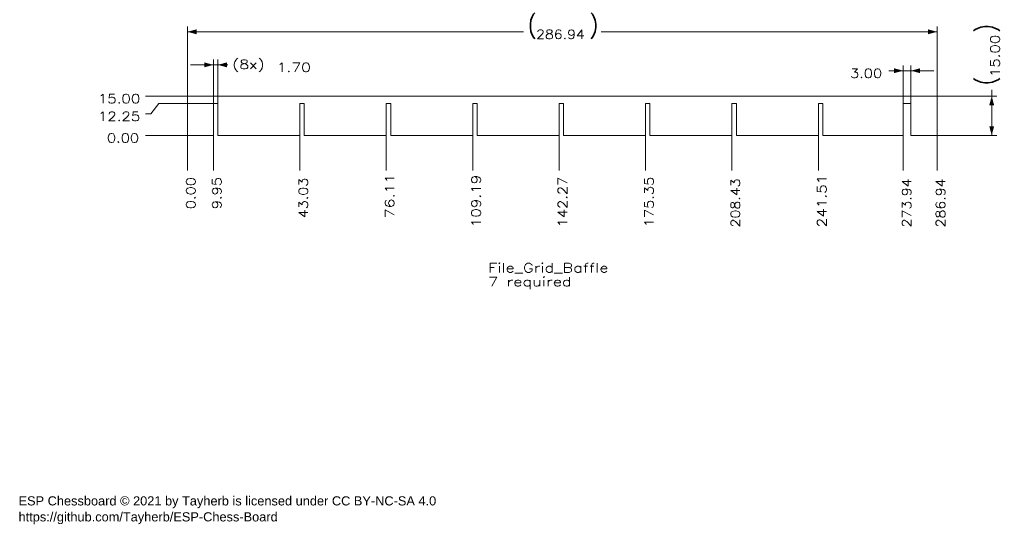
# Model space of a CAD drawing. Header units: millimetres. Extents: x 6 to 383, y 2 to 196.
import ezdxf

# ---------------------------------------------------------------- set-up
doc = ezdxf.new("R2010")
doc.units = ezdxf.units.MM
doc.layers.add('1', color=7, linetype='Continuous', true_color=0xffffff)
doc.styles.add('Arial', font='Arial')
doc.styles.add('blockfont', font='simplex.shx')
doc.dimstyles.get("Standard").update_dxf_attribs({"dimtxt": 0.18, "dimasz": 0.18, "dimexe": 0.18, "dimexo": 0.0625, "dimgap": 0.09, "dimtad": 0, "dimtih": 1, "dimtoh": 1, "dimdec": 4, "dimzin": 0, "dimdsep": 46, "dimtxsty": 'Standard', "dimcen": 0.09, "dimadec": 0, "dimazin": 0, "dimtfac": 1, "dimtdec": 4, "dimtofl": 0, "dimtmove": 0, "dimatfit": 3, "dimfxl": 0, "dimtolj": 1, "dimtzin": 0, "dimarcsym": 0})

# ---------------------------------------------------------------- blocks, each defined once
blk = doc.blocks.new('_U1')
at = {"layer": '1', "color": 18, "lineweight": 13}
blk.add_line((69.87, 151.47), (53.89, 151.47), dxfattribs=at)
at = {"layer": '1', "color": 18, "linetype": 'Continuous', "lineweight": 13, "insert": (39.07, 148.74), "char_height": 3.5, "attachment_point": 7, "line_spacing_factor": 0.903614, "style": 'blockfont'}
blk.add_mtext('\\W1.1729;0.00', dxfattribs=at)
blk = doc.blocks.new('_U2')
at = {"layer": '1', "color": 18, "lineweight": 13}
blk.add_line((69.87, 166.47), (53.89, 166.47), dxfattribs=at)
at = {"layer": '1', "color": 18, "linetype": 'Continuous', "lineweight": 13, "insert": (35.6, 163.74), "char_height": 3.5, "attachment_point": 7, "line_spacing_factor": 0.903614, "style": 'blockfont'}
blk.add_mtext('\\W1.2031;15.00', dxfattribs=at)
blk = doc.blocks.new('_U3')
at = {"layer": '1', "color": 18, "lineweight": 13}
for p, q in [((58.89, 163.72), (55.89, 159.69)), ((79.82, 163.72), (58.89, 163.72)), ((55.89, 159.69), (53.89, 159.69))]:
    blk.add_line(p, q, dxfattribs=at)
at = {"layer": '1', "color": 18, "linetype": 'Continuous', "lineweight": 13, "insert": (35.6, 156.97), "char_height": 3.5, "attachment_point": 7, "line_spacing_factor": 0.903614, "style": 'blockfont'}
blk.add_mtext('\\W1.2031;12.25', dxfattribs=at)
blk = doc.blocks.new('_U4')
at = {"layer": '1', "color": 18, "lineweight": 13}
blk.add_line((79.82, 151.47), (79.82, 138.07), dxfattribs=at)
at = {"layer": '1', "color": 18, "linetype": 'Continuous', "lineweight": 13, "insert": (82.88, 123.22), "char_height": 3.5, "attachment_point": 7, "rotation": 90, "line_spacing_factor": 0.903614, "style": 'blockfont'}
blk.add_mtext('\\W1.1729;9.95', dxfattribs=at)
blk = doc.blocks.new('_U5')
at = {"layer": '1', "color": 18, "lineweight": 13}
blk.add_line((69.87, 151.47), (69.87, 138.07), dxfattribs=at)
at = {"layer": '1', "color": 18, "linetype": 'Continuous', "lineweight": 13, "insert": (72.93, 123.22), "char_height": 3.5, "attachment_point": 7, "rotation": 90, "line_spacing_factor": 0.903614, "style": 'blockfont'}
blk.add_mtext('\\W1.1729;0.00', dxfattribs=at)
blk = doc.blocks.new('_U6')
at = {"layer": '1', "color": 18, "lineweight": 13}
blk.add_line((112.9, 151.47), (112.9, 138.07), dxfattribs=at)
at = {"layer": '1', "color": 18, "linetype": 'Continuous', "lineweight": 13, "insert": (115.96, 119.76), "char_height": 3.5, "attachment_point": 7, "rotation": 90, "line_spacing_factor": 0.903614, "style": 'blockfont'}
blk.add_mtext('\\W1.1494;43.03', dxfattribs=at)
blk = doc.blocks.new('_U7')
at = {"layer": '1', "color": 18, "lineweight": 13}
blk.add_line((145.98, 151.47), (145.98, 138.07), dxfattribs=at)
at = {"layer": '1', "color": 18, "linetype": 'Continuous', "lineweight": 13, "insert": (149.04, 119.76), "char_height": 3.5, "attachment_point": 7, "rotation": 90, "line_spacing_factor": 0.903614, "style": 'blockfont'}
blk.add_mtext('\\W1.2621;76.11', dxfattribs=at)
blk = doc.blocks.new('_U8')
at = {"layer": '1', "color": 18, "lineweight": 13}
blk.add_line((179.06, 151.47), (179.06, 138.07), dxfattribs=at)
at = {"layer": '1', "color": 18, "linetype": 'Continuous', "lineweight": 13, "insert": (182.12, 116.29), "char_height": 3.5, "attachment_point": 7, "rotation": 90, "line_spacing_factor": 0.903614, "style": 'blockfont'}
blk.add_mtext('\\W1.2205;109.19', dxfattribs=at)
blk = doc.blocks.new('_U9')
at = {"layer": '1', "color": 18, "lineweight": 13}
blk.add_line((212.14, 151.47), (212.14, 138.07), dxfattribs=at)
at = {"layer": '1', "color": 18, "linetype": 'Continuous', "lineweight": 13, "insert": (215.2, 116.29), "char_height": 3.5, "attachment_point": 7, "rotation": 90, "line_spacing_factor": 0.903614, "style": 'blockfont'}
blk.add_mtext('\\W1.1743;142.27', dxfattribs=at)
blk = doc.blocks.new('_U10')
at = {"layer": '1', "color": 18, "lineweight": 13}
blk.add_line((245.22, 151.47), (245.22, 138.07), dxfattribs=at)
at = {"layer": '1', "color": 18, "linetype": 'Continuous', "lineweight": 13, "insert": (248.28, 116.29), "char_height": 3.5, "attachment_point": 7, "rotation": 90, "line_spacing_factor": 0.903614, "style": 'blockfont'}
blk.add_mtext('\\W1.1743;175.35', dxfattribs=at)
blk = doc.blocks.new('_U11')
at = {"layer": '1', "color": 18, "lineweight": 13}
blk.add_line((278.3, 151.47), (278.3, 138.07), dxfattribs=at)
at = {"layer": '1', "color": 18, "linetype": 'Continuous', "lineweight": 13, "insert": (281.36, 116.29), "char_height": 3.5, "attachment_point": 7, "rotation": 90, "line_spacing_factor": 0.903614, "style": 'blockfont'}
blk.add_mtext('\\W1.1315;208.43', dxfattribs=at)
blk = doc.blocks.new('_U12')
at = {"layer": '1', "color": 18, "lineweight": 13}
blk.add_line((311.38, 151.47), (311.38, 138.07), dxfattribs=at)
at = {"layer": '1', "color": 18, "linetype": 'Continuous', "lineweight": 13, "insert": (314.44, 116.29), "char_height": 3.5, "attachment_point": 7, "rotation": 90, "line_spacing_factor": 0.903614, "style": 'blockfont'}
blk.add_mtext('\\W1.2205;241.51', dxfattribs=at)
blk = doc.blocks.new('_U13')
at = {"layer": '1', "color": 18, "lineweight": 13}
blk.add_line((343.81, 151.47), (343.81, 138.07), dxfattribs=at)
at = {"layer": '1', "color": 18, "linetype": 'Continuous', "lineweight": 13, "insert": (346.87, 116.29), "char_height": 3.5, "attachment_point": 7, "rotation": 90, "line_spacing_factor": 0.903614, "style": 'blockfont'}
blk.add_mtext('\\W1.1315;273.94', dxfattribs=at)
blk = doc.blocks.new('_U14')
at = {"layer": '1', "color": 18, "lineweight": 13}
blk.add_line((356.81, 151.47), (356.81, 138.07), dxfattribs=at)
at = {"layer": '1', "color": 18, "linetype": 'Continuous', "lineweight": 13, "insert": (359.87, 116.29), "char_height": 3.5, "attachment_point": 7, "rotation": 90, "line_spacing_factor": 0.903614, "style": 'blockfont'}
blk.add_mtext('\\W1.1315;286.94', dxfattribs=at)
blk = doc.blocks.new('_U15')
at = {"layer": '1', "color": 18, "lineweight": 13}
for p, q in [((69.87, 166.47), (69.87, 193.09)), ((356.81, 166.47), (356.81, 193.09)), ((69.87, 191.09), (198.47, 191.09)), ((356.81, 191.09), (228.2, 191.09))]:
    blk.add_line(p, q, dxfattribs=at)
at = {"layer": '1', "color": 18, "lineweight": 18}
for points in [[(69.87, 191.09), (73.37, 192.03), (73.37, 190.16)], [(356.81, 191.09), (353.31, 190.16), (353.31, 192.03)]]:
    blk.add_solid(points, dxfattribs=at)
at = {"layer": '1', "color": 18, "linetype": 'Continuous', "lineweight": 13, "char_height": 3.5, "attachment_point": 7, "line_spacing_factor": 0.903614, "style": 'blockfont'}
for s, insert in [('\\W0.8563;{\\H1.88x;(}', (200.16, 188.37)), ('\\W0.8563;{\\H1.88x;)}', (223.74, 188.37)), ('\\W1.1315;286.94', (203.31, 188.37))]:
    blk.add_mtext(s, dxfattribs=dict(at, insert=insert))
blk = doc.blocks.new('_U16')
at = {"layer": '1', "color": 18, "lineweight": 13}
for p, q in [((85.38, 178.44), (71.07, 178.44)), ((79.82, 163.72), (79.82, 180.44)), ((81.52, 163.72), (81.52, 180.44))]:
    blk.add_line(p, q, dxfattribs=at)
at = {"layer": '1', "color": 18, "lineweight": 18}
for points in [[(79.82, 178.44), (76.32, 177.5), (76.32, 179.38)], [(81.52, 178.44), (85.02, 179.38), (85.02, 177.5)]]:
    blk.add_solid(points, dxfattribs=at)
at = {"layer": '1', "color": 18, "linetype": 'Continuous', "lineweight": 13, "char_height": 3.5, "attachment_point": 7, "line_spacing_factor": 0.903614, "style": 'blockfont'}
for s, insert in [('\\W1.2644;(8x)', (87.07, 175.72)), ('\\W1.2443;1.70', (104.07, 175.72))]:
    blk.add_mtext(s, dxfattribs=dict(at, insert=insert))
blk = doc.blocks.new('_U17')
at = {"layer": '1', "color": 18, "lineweight": 13}
for p, q in [((343.81, 163.67), (343.81, 178.2)), ((346.81, 163.67), (346.81, 178.2)), ((338.28, 176.2), (355.56, 176.2))]:
    blk.add_line(p, q, dxfattribs=at)
at = {"layer": '1', "color": 18, "lineweight": 18}
for points in [[(343.81, 176.2), (340.31, 175.27), (340.31, 177.14)], [(346.81, 176.2), (350.31, 177.14), (350.31, 175.27)]]:
    blk.add_solid(points, dxfattribs=at)
at = {"layer": '1', "color": 18, "linetype": 'Continuous', "lineweight": 13, "insert": (323.46, 173.48), "char_height": 3.5, "attachment_point": 7, "line_spacing_factor": 0.903614, "style": 'blockfont'}
blk.add_mtext('\\W1.1729;3.00', dxfattribs=at)
blk = doc.blocks.new('_U18')
at = {"layer": '1', "color": 18, "lineweight": 13}
for p, q in [((356.81, 166.47), (379.7, 166.47)), ((377.7, 151.47), (377.7, 168.93)), ((356.81, 151.47), (379.7, 151.47))]:
    blk.add_line(p, q, dxfattribs=at)
at = {"layer": '1', "color": 18, "lineweight": 18}
for points in [[(377.7, 166.47), (378.63, 162.97), (376.76, 162.97)], [(377.7, 151.47), (376.76, 154.97), (378.63, 154.97)]]:
    blk.add_solid(points, dxfattribs=at)
at = {"layer": '1', "color": 18, "linetype": 'Continuous', "lineweight": 13, "char_height": 3.5, "attachment_point": 7, "rotation": 90, "line_spacing_factor": 0.903614, "style": 'blockfont'}
for s, insert in [('\\W0.8563;{\\H1.88x;)}', (380.76, 190.71)), ('\\W1.2031;15.00', (380.76, 173.74)), ('\\W0.8563;{\\H1.88x;(}', (380.76, 170.59))]:
    blk.add_mtext(s, dxfattribs=dict(at, insert=insert))

msp = doc.modelspace()

# ---------------------------------------------------------------- linework, layer by layer
at = {"layer": '1', "color": 154, "linetype": 'Continuous', "lineweight": 18}
for p, q in [((69.867, 166.467), (356.807, 166.467)), ((69.867, 166.467), (69.867, 151.467)), ((356.807, 166.467), (356.807, 151.467)), ((81.517, 163.719), (79.817, 163.719)), ((79.817, 151.467), (79.817, 163.719)), ((81.517, 151.467), (81.517, 163.719)), ((114.597, 163.719), (112.897, 163.719)), ((112.897, 163.719), (112.897, 151.467)), ((114.597, 151.467), (114.597, 163.719)), ((147.677, 163.719), (145.977, 163.719)), ((145.977, 163.719), (145.977, 151.467)), ((147.677, 151.467), (147.677, 163.719)), ((180.757, 163.719), (179.057, 163.719)), ((179.057, 163.719), (179.057, 151.467)), ((180.757, 151.467), (180.757, 163.719)), ((213.837, 163.719), (212.137, 163.719)), ((212.137, 163.719), (212.137, 151.467)), ((213.837, 151.467), (213.837, 163.719)), ((246.917, 163.719), (245.217, 163.719)), ((245.217, 163.719), (245.217, 151.467)), ((246.917, 151.467), (246.917, 163.719)), ((279.997, 163.719), (278.297, 163.719)), ((278.297, 163.719), (278.297, 151.467)), ((279.997, 151.467), (279.997, 163.719)), ((313.077, 163.719), (311.377, 163.719)), ((311.377, 163.719), (311.377, 151.467)), ((313.077, 151.467), (313.077, 163.719)), ((346.807, 163.669), (343.807, 163.669)), ((343.807, 163.669), (343.807, 151.467)), ((346.807, 151.467), (346.807, 163.669)), ((79.817, 151.467), (69.867, 151.467)), ((112.897, 151.467), (81.517, 151.467)), ((145.977, 151.467), (114.597, 151.467)), ((179.057, 151.467), (147.677, 151.467)), ((212.137, 151.467), (180.757, 151.467)), ((245.217, 151.467), (213.837, 151.467)), ((278.297, 151.467), (246.917, 151.467)), ((311.377, 151.467), (279.997, 151.467)), ((343.807, 151.467), (313.077, 151.467)), ((356.807, 151.467), (346.807, 151.467))]:
    msp.add_line(p, q, dxfattribs=at)

# ---------------------------------------------------------------- texts
at = {"layer": '1', "color": 18, "linetype": 'Continuous', "lineweight": 13, "char_height": 3.5, "attachment_point": 7}
for s, insert, line_spacing_factor, style in [('\\W1.3073;File_Grid_Baffle\\P7 required', (184.968, 92.604), 0.903614, 'blockfont'), ('\\fArial|b0|i0;\\W1.0000;ESP Chessboard © 2021 by Tayherb is licensed under CC BY-NC-SA 4.0\\Phttps://github.com/Tayherb/ESP-Chess-Board', (5.25, 2.74), 1.047437, 'Arial')]:
    msp.add_mtext(s, dxfattribs=dict(at, insert=insert, line_spacing_factor=line_spacing_factor, style=style))

# ---------------------------------------------------------------- dimensions: what is measured, and where the dimension line sits
at = {"layer": '1', "color": 18, "linetype": 'Continuous', "lineweight": 13}
for base, p1, p2, override, picture, middle in [((356.807, 191.095), (69.867, 166.467), (356.807, 166.467), {"dimtxt": 3.5, "dimasz": 3.5, "dimexe": 2, "dimexo": 0, "dimgap": 1.5, "dimtih": 0, "dimtoh": 0, "dimdec": 2, "dimlfac": 1, "dimdsep": 46, "dimlunit": 2, "dimpost": '(<>)', "dimtxsty": 'blockfont', "dimsah": 1, "dimse1": 0, "dimse2": 0, "dimsd1": 0, "dimsd2": 0, "dimclrd": 18, "dimclre": 18, "dimclrt": 18, "dimtol": 0, "dimtm": -0.1, "dimtfac": 1, "dimtdec": 2, "dimtofl": 1, "dimtmove": 0, "dimlwd": 13, "dimlwe": 13}, '_U15', (213.337, 191.095)), ((343.807, 176.204), (346.807, 163.669), (343.807, 163.669), {"dimtxt": 3.5, "dimasz": 3.5, "dimexe": 2, "dimexo": 0, "dimgap": 1.5, "dimtih": 0, "dimtoh": 0, "dimdec": 2, "dimlfac": 1, "dimdsep": 46, "dimlunit": 2, "dimtxsty": 'blockfont', "dimsah": 1, "dimse1": 0, "dimse2": 0, "dimsd1": 0, "dimsd2": 0, "dimclrd": 18, "dimclre": 18, "dimclrt": 18, "dimtol": 0, "dimtm": -0.1, "dimtfac": 1, "dimtdec": 2, "dimtofl": 1, "dimtmove": 0, "dimlwd": 13, "dimlwe": 13}, '_U17', (326.224, 176.204))]:
    dim = msp.add_linear_dim(base=base, p1=p1, p2=p2, dimstyle='Standard', override=override, dxfattribs=at)
    dim.commit()
    dim.dimension.update_dxf_attribs({"geometry": picture, "text_midpoint": middle, "dimtype": 160})
dim = msp.add_linear_dim(base=(377.697, 151.467), p1=(356.807, 166.467), p2=(356.807, 151.467), angle=90, dimstyle='Standard', override={"dimtxt": 3.5, "dimasz": 3.5, "dimexe": 2, "dimexo": 0, "dimgap": 1.5, "dimtih": 0, "dimtoh": 0, "dimdec": 2, "dimlfac": 1, "dimdsep": 46, "dimlunit": 2, "dimpost": '(<>)', "dimtxsty": 'blockfont', "dimsah": 1, "dimse1": 0, "dimse2": 0, "dimsd1": 0, "dimsd2": 0, "dimclrd": 18, "dimclre": 18, "dimclrt": 18, "dimtol": 0, "dimtm": -0.1, "dimtfac": 1, "dimtdec": 2, "dimtofl": 1, "dimtmove": 0, "dimlwd": 13, "dimlwe": 13}, dxfattribs=at)
dim.commit()
dim.dimension.update_dxf_attribs({"geometry": '_U18', "text_midpoint": (377.697, 185.467), "dimtype": 160})
dim = msp.add_linear_dim(base=(81.517, 178.442), p1=(79.817, 163.719), p2=(81.517, 163.719), text='\\C18;{\\H1.00x;\\Fsimplex.shx;(8x)\\Fsimplex.shx;}\\C18; <> ', dimstyle='Standard', override={"dimtxt": 3.5, "dimasz": 3.5, "dimexe": 2, "dimexo": 0, "dimgap": 1.5, "dimtih": 0, "dimtoh": 0, "dimdec": 2, "dimlfac": 1, "dimdsep": 46, "dimlunit": 2, "dimtxsty": 'blockfont', "dimsah": 1, "dimse1": 0, "dimse2": 0, "dimsd1": 0, "dimsd2": 0, "dimclrd": 18, "dimclre": 18, "dimclrt": 18, "dimtol": 0, "dimtm": -0.1, "dimtfac": 1, "dimtdec": 2, "dimtofl": 1, "dimtmove": 0, "dimlwd": 13, "dimlwe": 13}, dxfattribs=at)
dim.commit()
dim.dimension.update_dxf_attribs({"geometry": '_U16', "text_midpoint": (102.136, 178.442), "dimtype": 160})
for feature_location, offset, dtype, text, picture, middle in [((69.867, 166.467), (-15.982, 0), 0, '\\C18;15.00', '_U2', (43.902, 166.467)), ((79.817, 163.719), (-25.932, -4.03), 0, '\\C18;12.25', '_U3', (43.902, 159.688)), ((69.867, 151.467), (-15.982, 0), 0, '\\C18;0.00', '_U1', (45.634, 151.467)), ((69.867, 151.467), (0, -13.401), 1, '\\C18;0.00', '_U5', (69.867, 129.813)), ((79.817, 151.467), (0, -13.401), 1, '\\C18;9.95', '_U4', (79.817, 129.813)), ((112.897, 151.467), (0, -13.401), 1, '\\C18;43.03', '_U6', (112.897, 128.081)), ((145.977, 151.467), (0, -13.401), 1, '\\C18;76.11', '_U7', (145.977, 128.081)), ((179.057, 151.467), (0, -13.401), 1, '\\C18;109.19', '_U8', (179.057, 126.35)), ((212.137, 151.467), (0, -13.401), 1, '\\C18;142.27', '_U9', (212.137, 126.35)), ((245.217, 151.467), (0, -13.401), 1, '\\C18;175.35', '_U10', (245.217, 126.35)), ((278.297, 151.467), (0, -13.401), 1, '\\C18;208.43', '_U11', (278.297, 126.35)), ((311.377, 151.467), (0, -13.401), 1, '\\C18;241.51', '_U12', (311.377, 126.35)), ((343.807, 151.467), (0, -13.401), 1, '\\C18;273.94', '_U13', (343.807, 126.35)), ((356.807, 151.467), (0, -13.401), 1, '\\C18;286.94', '_U14', (356.807, 126.35))]:
    dim = msp.add_ordinate_dim(feature_location=feature_location, offset=offset, dtype=dtype, origin=(69.867, 151.467), text=text, dimstyle='Standard', override={"dimtxt": 3.5, "dimasz": 3.5, "dimexe": 2, "dimexo": 0, "dimgap": 1.5, "dimtih": 0, "dimdec": 2, "dimlfac": 1, "dimdsep": 46, "dimlunit": 2, "dimpost": '', "dimtxsty": 'blockfont', "dimsah": 1, "dimse1": 0, "dimse2": 0, "dimsd1": 0, "dimsd2": 0, "dimclrd": 18, "dimclre": 18, "dimclrt": 18, "dimtol": 0, "dimtm": -0.1, "dimtfac": 1, "dimtdec": 2, "dimtofl": 1, "dimtmove": 0, "dimlwd": 13, "dimlwe": 13}, dxfattribs=at)
    dim.commit()
    dim.dimension.update_dxf_attribs({"geometry": picture, "text_midpoint": middle})

doc.saveas('drawing.dxf')
